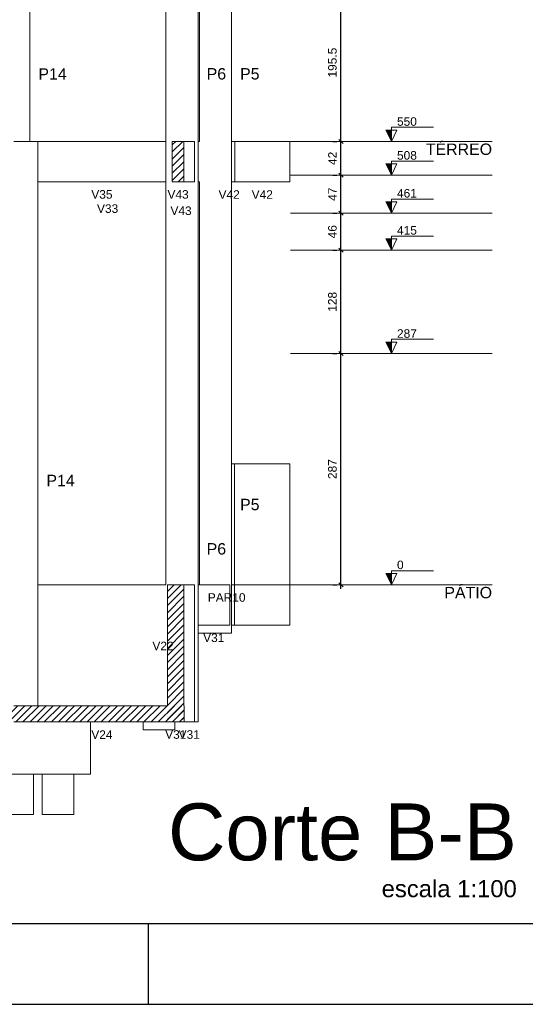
# Model space of a CAD drawing. Header units: millimetres. Extents: x 10 to 1250, y -62 to 528.
# Tile 151 of 256: x 68.22 to 74.49, y 197.84 to 210.05. Entities that reach past the tile are written whole.
import ezdxf

# ---------------------------------------------------------------- set-up
doc = ezdxf.new("R2010")
doc.units = ezdxf.units.MM
doc.header["$LTSCALE"] = 0.05
for name, color, linetype, lineweight in [('FO-Cortes', 9, 'Continuous', 5), ('FO-Cotas', 5, 'Continuous', 5), ('FO-Eixos', 5, 'Continuous', 5), ('FO-Hachuras das lajes', 1, 'Continuous', 20), ('FO-Hachuras dos pilares', 9, 'Continuous', 5), ('FO-Níveis', 9, 'Continuous', 5), ('FO-Pilares pré-moldados', 3, 'Continuous', 20), ('FO-Seção das fundações', 9, 'Continuous', 5), ('FO-Títulos', 7, 'Continuous', 5)]:
    doc.layers.add(name, color=color, linetype=linetype, lineweight=lineweight)
doc.layers.add('FOLHA_PADRÃO', color=7, linetype='Continuous')
doc.styles.add('Arial', font='arial.ttf')
doc.styles.get("Standard").update_dxf_attribs({"font": 'arial.ttf'})
doc.dimstyles.new('UM_50.000000', dxfattribs={"dimtxt": 0.18, "dimasz": 0.1, "dimexe": 0.1, "dimexo": 0.2, "dimgap": 0.1, "dimtad": 1, "dimdec": 1, "dimlfac": 50, "dimzin": 0, "dimdsep": 46, "dimtxsty": 'Standard', "dimblk": 'OBLIQUE', "dimcen": 0.09, "dimdle": 0.1, "dimadec": 1, "dimazin": 2, "dimtfac": 1, "dimtdec": 1, "dimtofl": 0, "dimtmove": 0, "dimatfit": 3, "dimldrblk": 'OBLIQUE', "dimfxl": 1, "dimtolj": 1, "dimarcsym": 1})
pattern_1 = [(45, (-127.84726, -34.92108), (-0.08838835, 0.08838835), [])]

# ---------------------------------------------------------------- blocks, each defined once
blk = doc.blocks.new('A1EST. 1500')
at = {"layer": 'FOLHA_PADRÃO', "color": 1, "linetype": 'Continuous'}
for p, q in [((59.5, 0), (59.5, 1)), ((0, 0), (150.008, 0))]:
    blk.add_line(p, q, dxfattribs=at)
at = {"layer": 'FOLHA_PADRÃO', "color": 6, "linetype": 'Continuous'}
blk.add_lwpolyline([(149, 58.4), (149, 1), (1, 1), (1, 58.4), (149, 58.4)], dxfattribs=at)
blk = doc.blocks.new('_Oblique')
at = {"color": 0, "linetype": 'ByBlock', "lineweight": -2}
blk.add_line((-0.5, -0.5), (0.5, 0.5), dxfattribs=at)
blk = doc.blocks.new('*D301')
at = {"layer": 'Defpoints', "color": 0, "transparency": 16777216}
for p in [(124.097, 48.243), (124.097, 48.243), (124.097, 42.503)]:
    blk.add_point(p, dxfattribs=at)
at = {"layer": 'FO-Hachuras das lajes', "color": 0, "linetype": 'Continuous', "lineweight": -2, "transparency": 16777216}
for p, q in [((123.897, 48.243), (123.997, 48.243)), ((124.097, 42.403), (124.097, 48.343)), ((123.897, 42.503), (123.997, 42.503))]:
    blk.add_line(p, q, dxfattribs=at)
at = {"layer": 'FO-Hachuras das lajes', "color": 0, "lineweight": -2, "transparency": 16777216, "xscale": 0.1, "yscale": 0.1, "zscale": 0.1}
for p, rotation in [((124.097, 48.243), 90), ((124.097, 42.503), 270)]:
    blk.add_blockref('_Oblique', p, dxfattribs=dict(at, rotation=rotation))
at = {"layer": 'FO-Hachuras das lajes', "transparency": 16777216, "insert": (123.885, 45.373), "char_height": 0.2118, "attachment_point": 5, "rotation": 90, "style": 'Arial'}
blk.add_mtext('\\A1;287', dxfattribs=at)
blk = doc.blocks.new('*D302')
at = {"layer": 'Defpoints', "color": 0, "transparency": 16777216}
for p in [(124.097, 50.803), (124.097, 50.803), (124.097, 48.243)]:
    blk.add_point(p, dxfattribs=at)
at = {"layer": 'FO-Hachuras das lajes', "color": 0, "linetype": 'Continuous', "lineweight": -2, "transparency": 16777216}
for p, q in [((124.097, 48.143), (124.097, 50.903)), ((123.897, 50.803), (123.997, 50.803)), ((123.897, 48.243), (123.997, 48.243))]:
    blk.add_line(p, q, dxfattribs=at)
at = {"layer": 'FO-Hachuras das lajes', "color": 0, "lineweight": -2, "transparency": 16777216, "xscale": 0.1, "yscale": 0.1, "zscale": 0.1}
for p, rotation in [((124.097, 50.803), 90), ((124.097, 48.243), 270)]:
    blk.add_blockref('_Oblique', p, dxfattribs=dict(at, rotation=rotation))
at = {"layer": 'FO-Hachuras das lajes', "transparency": 16777216, "insert": (123.885, 49.523), "char_height": 0.2118, "attachment_point": 5, "rotation": 90, "style": 'Arial'}
blk.add_mtext('\\A1;128', dxfattribs=at)
blk = doc.blocks.new('*D303')
at = {"layer": 'Defpoints', "color": 0, "transparency": 16777216}
for p in [(124.097, 51.723), (124.097, 51.723), (124.097, 50.803)]:
    blk.add_point(p, dxfattribs=at)
at = {"layer": 'FO-Hachuras das lajes', "color": 0, "linetype": 'Continuous', "lineweight": -2, "transparency": 16777216}
for p, q in [((124.097, 50.703), (124.097, 51.823)), ((123.897, 51.723), (123.997, 51.723)), ((123.897, 50.803), (123.997, 50.803))]:
    blk.add_line(p, q, dxfattribs=at)
at = {"layer": 'FO-Hachuras das lajes', "color": 0, "lineweight": -2, "transparency": 16777216, "xscale": 0.1, "yscale": 0.1, "zscale": 0.1}
for p, rotation in [((124.097, 51.723), 90), ((124.097, 50.803), 270)]:
    blk.add_blockref('_Oblique', p, dxfattribs=dict(at, rotation=rotation))
at = {"layer": 'FO-Hachuras das lajes', "transparency": 16777216, "insert": (123.885, 51.263), "char_height": 0.2118, "attachment_point": 5, "rotation": 90, "style": 'Arial'}
blk.add_mtext('\\A1;46', dxfattribs=at)
blk = doc.blocks.new('*D304')
at = {"layer": 'Defpoints', "color": 0, "transparency": 16777216}
for p in [(124.097, 52.663), (124.097, 52.663), (124.097, 51.723)]:
    blk.add_point(p, dxfattribs=at)
at = {"layer": 'FO-Hachuras das lajes', "color": 0, "linetype": 'Continuous', "lineweight": -2, "transparency": 16777216}
for p, q in [((123.897, 52.663), (123.997, 52.663)), ((124.097, 51.623), (124.097, 52.763)), ((123.897, 51.723), (123.997, 51.723))]:
    blk.add_line(p, q, dxfattribs=at)
at = {"layer": 'FO-Hachuras das lajes', "color": 0, "lineweight": -2, "transparency": 16777216, "xscale": 0.1, "yscale": 0.1, "zscale": 0.1}
for p, rotation in [((124.097, 52.663), 90), ((124.097, 51.723), 270)]:
    blk.add_blockref('_Oblique', p, dxfattribs=dict(at, rotation=rotation))
at = {"layer": 'FO-Hachuras das lajes', "transparency": 16777216, "insert": (123.885, 52.193), "char_height": 0.2118, "attachment_point": 5, "rotation": 90, "style": 'Arial'}
blk.add_mtext('\\A1;47', dxfattribs=at)
blk = doc.blocks.new('*D305')
at = {"layer": 'Defpoints', "color": 0, "transparency": 16777216}
for p in [(124.097, 53.503), (124.097, 53.503), (124.097, 52.663)]:
    blk.add_point(p, dxfattribs=at)
at = {"layer": 'FO-Hachuras das lajes', "color": 0, "linetype": 'Continuous', "lineweight": -2, "transparency": 16777216}
for p, q in [((123.897, 53.503), (123.997, 53.503)), ((124.097, 52.563), (124.097, 53.603)), ((123.897, 52.663), (123.997, 52.663))]:
    blk.add_line(p, q, dxfattribs=at)
at = {"layer": 'FO-Hachuras das lajes', "color": 0, "lineweight": -2, "transparency": 16777216, "xscale": 0.1, "yscale": 0.1, "zscale": 0.1}
for p, rotation in [((124.097, 53.503), 90), ((124.097, 52.663), 270)]:
    blk.add_blockref('_Oblique', p, dxfattribs=dict(at, rotation=rotation))
at = {"layer": 'FO-Hachuras das lajes', "transparency": 16777216, "insert": (123.885, 53.083), "char_height": 0.2118, "attachment_point": 5, "rotation": 90, "style": 'Arial'}
blk.add_mtext('\\A1;42', dxfattribs=at)
blk = doc.blocks.new('*D306')
at = {"layer": 'Defpoints', "color": 0, "transparency": 16777216}
for p in [(124.097, 57.413), (124.097, 57.413), (124.097, 53.503)]:
    blk.add_point(p, dxfattribs=at)
at = {"layer": 'FO-Hachuras das lajes', "color": 0, "linetype": 'Continuous', "lineweight": -2, "transparency": 16777216}
for p, q in [((123.897, 57.413), (123.997, 57.413)), ((124.097, 53.403), (124.097, 57.513)), ((123.897, 53.503), (123.997, 53.503))]:
    blk.add_line(p, q, dxfattribs=at)
at = {"layer": 'FO-Hachuras das lajes', "color": 0, "lineweight": -2, "transparency": 16777216, "xscale": 0.1, "yscale": 0.1, "zscale": 0.1}
for p, rotation in [((124.097, 57.413), 90), ((124.097, 53.503), 270)]:
    blk.add_blockref('_Oblique', p, dxfattribs=dict(at, rotation=rotation))
at = {"layer": 'FO-Hachuras das lajes', "transparency": 16777216, "insert": (123.885, 55.458), "char_height": 0.2118, "attachment_point": 5, "rotation": 90, "style": 'Arial'}
blk.add_mtext('\\A1;195.5', dxfattribs=at)
blk = doc.blocks.new('BBBBB')
at = {"layer": 'FO-Cortes', "linetype": 'Continuous'}
for points in [[(-2.5, 18.5821), (-2.5, 18.8621), (-2.64, 18.8621), (-2.5, 18.5821)], [(-2.5, 17.7421), (-2.5, 18.0221), (-2.64, 18.0221), (-2.5, 17.7421)], [(-2.5, 16.8021), (-2.5, 17.0821), (-2.64, 17.0821), (-2.5, 16.8021)], [(-2.5, 15.8821), (-2.5, 16.1621), (-2.64, 16.1621), (-2.5, 15.8821)], [(-2.5, 13.3221), (-2.5, 13.6021), (-2.64, 13.6021), (-2.5, 13.3221)], [(-2.5, 7.5821), (-2.5, 7.8621), (-2.64, 7.8621), (-2.5, 7.5821)]]:
    blk.add_hatch(color=256, dxfattribs=at).paths.add_polyline_path(points)
at = {"layer": 'FO-Níveis', "linetype": 'Continuous'}
h = blk.add_hatch(dxfattribs=at)
h.set_pattern_fill('ANSI31', color=256, style=0)
h.set_pattern_definition(pattern_1)
h.paths.add_polyline_path([(-7.9378, 17.5821), (-7.6518, 17.5821), (-7.6518, 18.5821), (-7.9378, 18.5821), (-7.9378, 17.5821)])
h = blk.add_hatch(dxfattribs=at)
h.set_pattern_fill('ANSI31', color=256, style=0)
h.set_pattern_definition(pattern_1)
h.paths.add_polyline_path([(-8.0563, 4.1821), (-7.6481, 4.1821), (-7.6481, 7.5821), (-8.0563, 7.5821), (-8.0563, 4.1821)])
h = blk.add_hatch(dxfattribs=at)
h.set_pattern_fill('ANSI31', color=256, style=0)
h.set_pattern_definition(pattern_1)
h.paths.add_polyline_path([(-12.2751, 4.1821), (-7.648, 4.1821), (-7.648, 4.5821), (-12.2751, 4.5821), (-12.2751, 4.1821)])
at = {"layer": 'FO-Cortes'}
for points in [[(-2.5, 18.5821), (-2.36, 18.8621), (-2.64, 18.8621), (-2.5, 18.5821), (-2.5, 18.9321), (-1.45, 18.9321)], [(-2.5, 17.7421), (-2.36, 18.0221), (-2.64, 18.0221), (-2.5, 17.7421), (-2.5, 18.0921), (-1.45, 18.0921)], [(-2.5, 16.8021), (-2.36, 17.0821), (-2.64, 17.0821), (-2.5, 16.8021), (-2.5, 17.1521), (-1.45, 17.1521)], [(-2.5, 15.8821), (-2.36, 16.1621), (-2.64, 16.1621), (-2.5, 15.8821), (-2.5, 16.2321), (-1.45, 16.2321)], [(-2.5, 13.3221), (-2.36, 13.6021), (-2.64, 13.6021), (-2.5, 13.3221), (-2.5, 13.6721), (-1.45, 13.6721)], [(-2.5, 7.5821), (-2.36, 7.8621), (-2.64, 7.8621), (-2.5, 7.5821), (-2.5, 7.9321), (-1.45, 7.9321)]]:
    blk.add_lwpolyline(points, dxfattribs=at)
at = {"layer": 'FO-Cotas'}
for p, q in [((-11.4751, 18.5821), (-11.4751, 22.4921)), ((-8.0971, 22.4921), (-8.0971, 18.5821)), ((-7.2971, 18.5821), (-7.2971, 22.4921)), ((-7.2669, 22.4921), (-7.2669, 18.5821)), ((-6.4669, 18.5821), (-6.4669, 22.4921)), ((-11.4751, 18.5821), (-11.8751, 18.5821)), ((-11.2751, 18.5821), (-11.4751, 18.5821)), ((-8.0971, 18.5821), (-11.2751, 18.5821)), ((-11.2751, 17.7421), (-11.2751, 18.5821)), ((-8.0971, 18.5821), (-8.0971, 17.7421)), ((-7.3862, 18.5821), (-7.6518, 18.5821)), ((-7.3862, 17.7421), (-7.3862, 18.5821)), ((-7.2669, 18.5821), (-7.2971, 18.5821)), ((-7.2971, 17.7421), (-7.2971, 18.5821)), ((-6.3898, 18.5821), (-6.4669, 18.5821)), ((-6.4669, 17.7421), (-6.4669, 18.5821)), ((-5.0198, 18.5821), (-6.3898, 18.5821)), ((-6.3898, 18.5821), (-6.3898, 17.5821)), ((-5.0198, 17.5821), (-5.0198, 18.5821)), ((-11.2751, 17.5821), (-11.2751, 17.7421)), ((-8.0971, 17.7421), (-8.0971, 17.5821)), ((-7.3862, 17.5821), (-7.3862, 17.7421)), ((-7.2971, 17.5821), (-7.2971, 17.7421)), ((-6.4669, 17.5821), (-6.4669, 17.7421)), ((-11.2751, 17.5821), (-8.0971, 17.5821)), ((-11.2751, 16.8021), (-11.2751, 17.5821)), ((-8.0971, 17.5821), (-8.0971, 16.8021)), ((-7.6518, 17.5821), (-7.3862, 17.5821)), ((-7.2971, 17.5821), (-7.2669, 17.5821)), ((-7.2971, 16.8021), (-7.2971, 17.5821)), ((-7.2669, 17.5821), (-7.2669, 16.8021)), ((-6.4669, 17.5821), (-6.3898, 17.5821)), ((-6.4669, 16.8021), (-6.4669, 17.5821)), ((-6.3898, 17.5821), (-5.0198, 17.5821)), ((-11.2751, 15.8821), (-11.2751, 16.8021)), ((-8.0971, 16.8021), (-8.0971, 15.8821)), ((-7.2971, 15.8821), (-7.2971, 16.8021)), ((-7.2669, 16.8021), (-7.2669, 15.8821)), ((-6.4669, 15.8821), (-6.4669, 16.8021)), ((-11.2751, 13.3221), (-11.2751, 15.8821)), ((-8.0971, 15.8821), (-8.0971, 13.3221)), ((-7.2971, 13.3221), (-7.2971, 15.8821)), ((-7.2669, 15.8821), (-7.2669, 13.3221)), ((-6.4669, 13.3221), (-6.4669, 15.8821)), ((-11.2751, 7.5821), (-11.2751, 13.3221)), ((-8.0971, 13.3221), (-8.0971, 7.5821)), ((-7.2971, 7.5821), (-7.2971, 13.3221)), ((-7.2669, 13.3221), (-7.2669, 7.5821)), ((-6.4669, 10.5821), (-6.4669, 13.3221)), ((-6.3925, 10.5821), (-6.4669, 10.5821)), ((-6.4669, 9.5821), (-6.4669, 10.5821)), ((-5.0193, 10.5821), (-6.3925, 10.5821)), ((-6.3925, 10.5821), (-6.3925, 9.5821)), ((-5.0193, 9.5821), (-5.0193, 10.5821)), ((-6.4669, 7.5821), (-6.4669, 9.5821)), ((-6.3925, 9.5821), (-6.3925, 7.5821)), ((-5.0193, 7.5821), (-5.0193, 9.5821)), ((-9.8709, 7.5821), (-11.2751, 7.5821)), ((-11.2751, 6.5821), (-11.2751, 7.5821)), ((-9.0709, 7.5821), (-9.8709, 7.5821)), ((-8.0971, 7.5821), (-9.0709, 7.5821)), ((-7.3885, 7.5821), (-7.6481, 7.5821)), ((-7.3885, 6.5821), (-7.3885, 7.5821)), ((-7.2971, 6.5821), (-7.2971, 7.5821)), ((-7.2669, 7.5821), (-7.2971, 7.5821)), ((-6.7841, 7.5821), (-7.2669, 7.5821)), ((-6.7089, 7.5821), (-6.7841, 7.5821)), ((-6.5132, 7.5821), (-6.7089, 7.5821)), ((-6.5132, 6.5821), (-6.5132, 7.5821)), ((-6.3925, 7.5821), (-6.4669, 7.5821)), ((-6.4669, 7.5821), (-6.3925, 7.5821)), ((-6.4669, 6.5821), (-6.4669, 7.5821)), ((-6.3925, 7.5821), (-6.3925, 6.5821)), ((-5.0193, 7.5821), (-6.3925, 7.5821)), ((-6.3925, 7.5821), (-5.0193, 7.5821)), ((-5.0193, 6.5821), (-5.0193, 7.5821)), ((-5.0193, 7.5821), (-5.0193, 7.5821)), ((-11.2751, 6.3821), (-11.2751, 6.5821)), ((-11.2751, 4.9821), (-11.2751, 6.3821)), ((-7.3885, 6.3821), (-7.3885, 6.5821)), ((-7.3885, 4.1821), (-7.3885, 6.3821)), ((-7.2971, 6.3821), (-7.2971, 6.5821)), ((-7.2971, 6.5821), (-7.2669, 6.5821)), ((-7.2971, 6.3821), (-7.2669, 6.3821)), ((-7.2971, 4.1821), (-7.2971, 6.3821)), ((-7.2669, 6.5821), (-6.7841, 6.5821)), ((-6.4669, 6.3821), (-7.2669, 6.3821)), ((-6.7841, 6.5821), (-6.7089, 6.5821)), ((-6.7089, 6.5821), (-6.5132, 6.5821)), ((-6.4669, 6.5821), (-6.3925, 6.5821)), ((-6.4669, 6.3821), (-6.4669, 6.5821)), ((-6.3925, 6.5821), (-5.0193, 6.5821)), ((-11.2751, 4.5821), (-11.2751, 4.9821)), ((-9.9668, 2.8821), (-9.9668, 4.1821)), ((-8.6648, 3.9821), (-8.6648, 4.1821)), ((-7.877, 4.1821), (-7.877, 3.9821)), ((-7.6481, 4.1821), (-7.3885, 4.1821)), ((-7.2971, 4.1821), (-7.3885, 4.1821)), ((-7.877, 3.9821), (-8.6648, 3.9821)), ((-11.3812, 2.8821), (-12.169, 2.8821)), ((-11.3812, 2.8821), (-11.3812, 1.8821)), ((-11.169, 2.8821), (-11.3812, 2.8821)), ((-11.169, 1.8821), (-11.169, 2.8821)), ((-10.3812, 2.8821), (-11.169, 2.8821)), ((-10.3812, 2.8821), (-10.3812, 1.8821)), ((-9.9668, 2.8821), (-10.3812, 2.8821)), ((-11.3812, 1.8821), (-12.169, 1.8821)), ((-10.3812, 1.8821), (-11.169, 1.8821))]:
    blk.add_line(p, q, dxfattribs=at)
at = {"layer": 'FO-Eixos', "linetype": 'Continuous'}
for p, q in [((-5, 18.5821), (0, 18.5821)), ((-5, 17.7421), (0, 17.7421)), ((-5, 16.8021), (0, 16.8021)), ((-5, 15.8821), (0, 15.8821)), ((-5, 13.3221), (0, 13.3221))]:
    blk.add_line(p, q, dxfattribs=at)
at = {"layer": 'FO-Eixos'}
blk.add_line((-5, 7.5821), (0, 7.5821), dxfattribs=at)
at = {"layer": 'FO-Títulos'}
for p, q in [((-7.6518, 18.5821), (-7.9378, 18.5821)), ((-7.9378, 18.5821), (-7.9378, 17.7421)), ((-7.6518, 17.7421), (-7.6518, 18.5821)), ((-7.9378, 17.7421), (-7.9378, 17.5821)), ((-7.6518, 17.5821), (-7.6518, 17.7421)), ((-7.9378, 17.5821), (-7.6518, 17.5821)), ((-8.0563, 7.5821), (-8.0563, 6.5821)), ((-7.696, 7.5821), (-8.0563, 7.5821)), ((-7.6481, 7.5821), (-7.696, 7.5821)), ((-7.6481, 6.5821), (-7.6481, 7.5821)), ((-8.0563, 6.5821), (-8.0563, 6.3821)), ((-8.0563, 6.3821), (-8.0563, 4.9821)), ((-7.6481, 6.3821), (-7.6481, 6.5821)), ((-7.6481, 4.9821), (-7.6481, 6.3821)), ((-8.0563, 4.9821), (-8.0563, 4.5821)), ((-7.6481, 4.5821), (-7.6481, 4.9821)), ((-11.2751, 4.5821), (-11.8751, 4.5821)), ((-11.0648, 4.5821), (-11.2751, 4.5821)), ((-10.277, 4.5821), (-11.0648, 4.5821)), ((-8.6648, 4.5821), (-10.277, 4.5821)), ((-8.0971, 4.5821), (-8.6648, 4.5821)), ((-8.0563, 4.5821), (-8.0971, 4.5821)), ((-7.648, 4.1821), (-7.648, 4.5821)), ((-11.8751, 4.1821), (-11.2751, 4.1821)), ((-11.2751, 4.1821), (-11.0648, 4.1821)), ((-11.0648, 4.1821), (-10.277, 4.1821)), ((-10.277, 4.1821), (-9.9668, 4.1821)), ((-9.9668, 4.1821), (-8.6648, 4.1821)), ((-8.6648, 4.1821), (-8.0971, 4.1821)), ((-8.0971, 4.1821), (-8.0563, 4.1821)), ((-8.0563, 4.1821), (-7.877, 4.1821)), ((-7.877, 4.1821), (-7.648, 4.1821))]:
    blk.add_line(p, q, dxfattribs=at)
at = {"layer": 'FO-Cortes', "char_height": 0.2118, "attachment_point": 7, "line_spacing_factor": 0.798, "style": 'Arial'}
for s, insert in [('550', (-2.36, 18.9671)), ('508', (-2.36, 18.1271)), ('461', (-2.36, 17.1871)), ('415', (-2.36, 16.2671)), ('287', (-2.36, 13.7071)), ('0', (-2.36, 7.9671))]:
    blk.add_mtext(s, dxfattribs=dict(at, insert=insert))
at = {"layer": 'FO-Cortes', "linetype": 'Continuous', "char_height": 0.2824, "attachment_point": 9, "line_spacing_factor": 0.798, "style": 'Arial'}
for s, insert in [('TÉRREO', (0, 18.2432)), ('PÁTIO', (0, 7.2432))]:
    blk.add_mtext(s, dxfattribs=dict(at, insert=insert))
at = {"layer": 'FO-Pilares pré-moldados', "char_height": 0.2824, "attachment_point": 7, "line_spacing_factor": 0.798, "style": 'Arial'}
for s, insert in [('P14', (-11.2633, 20.1135)), ('P6', (-7.0853, 20.1135)), ('P5', (-6.2551, 20.1135)), ('P14', (-11.0633, 10.0285)), ('P5', (-6.2551, 9.4285)), ('P6', (-7.0853, 8.3285))]:
    blk.add_mtext(s, dxfattribs=dict(at, insert=insert))
at = {"layer": 'FO-Seção das fundações', "char_height": 0.2118, "attachment_point": 8, "line_spacing_factor": 0.798, "style": 'Arial'}
for s, insert in [('V35', (-9.6861, 17.1585)), ('V43', (-7.7948, 17.1585)), ('V42', (-6.5269, 17.1585)), ('V42', (-5.7048, 17.1585)), ('V33', (-9.5449, 16.8062)), ('V43', (-7.7214, 16.754)), ('PAR10', (-6.5883, 7.1585)), ('PAR10', (-6.5883, 7.1585)), ('V31', (-6.9089, 6.1585)), ('V22', (-8.1689, 5.9585)), ('V24', (-9.6861, 3.7585)), ('V31', (-7.8522, 3.7585)), ('V31', (-7.5183, 3.7585))]:
    blk.add_mtext(s, dxfattribs=dict(at, insert=insert))
at = {"layer": 'FO-Hachuras das lajes', "linetype": 'Continuous'}
for base, p1, p2, picture, middle in [((-3.75, 22.4921), (-3.75, 18.5821), (-3.75, 22.4921), '*D306', (-3.9618, 20.5371)), ((-3.75, 18.5821), (-3.75, 17.7421), (-3.75, 18.5821), '*D305', (-3.9618, 18.1621)), ((-3.75, 17.7421), (-3.75, 16.8021), (-3.75, 17.7421), '*D304', (-3.9618, 17.2721)), ((-3.75, 16.8021), (-3.75, 15.8821), (-3.75, 16.8021), '*D303', (-3.9618, 16.3421)), ((-3.75, 15.8821), (-3.75, 13.3221), (-3.75, 15.8821), '*D302', (-3.9618, 14.6021)), ((-3.75, 13.3221), (-3.75, 7.5821), (-3.75, 13.3221), '*D301', (-3.9618, 10.4521))]:
    dim = blk.add_linear_dim(base=base, p1=p1, p2=p2, angle=90, dimstyle='UM_50.000000', override={"dimtxt": 0.2118, "dimasz": 0.1, "dimexe": 0.1, "dimexo": 0.2, "dimtad": 1, "dimtih": 0, "dimtoh": 0, "dimdec": 1, "dimlfac": 50, "dimzin": 8, "dimtxsty": 'Arial', "dimblk": 'Oblique', "dimblk1": 'Oblique', "dimblk2": 'Oblique', "dimsah": 1, "dimdle": 0.1, "dimse1": 0, "dimse2": 0, "dimclrt": 256, "dimadec": 1, "dimazin": 3, "dimtmove": 2, "dimldrblk": 'Oblique'}, dxfattribs=at)
    dim.commit()
    dim.dimension.update_dxf_attribs({"geometry": picture, "text_midpoint": middle, "dimtype": 128, "text_rotation": 90, "insert": (-127.8473, -34.9211)})

msp = doc.modelspace()

# ---------------------------------------------------------------- block references
msp.add_blockref('A1EST. 1500', (10.3174, 197.8364))
at = {"xscale": 0.5, "yscale": 0.5, "zscale": 0.5}
msp.add_blockref('BBBBB', (74.0803, 199.2495), dxfattribs=at)

# ---------------------------------------------------------------- texts
at = {"layer": 'FO-Hachuras dos pilares', "linetype": 'Continuous', "insert": (74.3874, 199.6123), "char_height": 0.706, "width": 8.895121, "attachment_point": 9, "line_spacing_factor": 0.798, "style": 'Arial'}
msp.add_mtext('Corte B-B', dxfattribs=at)
at = {"layer": 'FO-Hachuras dos pilares', "linetype": 'Continuous', "insert": (74.3874, 199.162), "char_height": 0.2118, "attachment_point": 9, "line_spacing_factor": 0.798, "style": 'Arial'}
msp.add_mtext('escala 1:100', dxfattribs=at)

doc.saveas('drawing.dxf')
